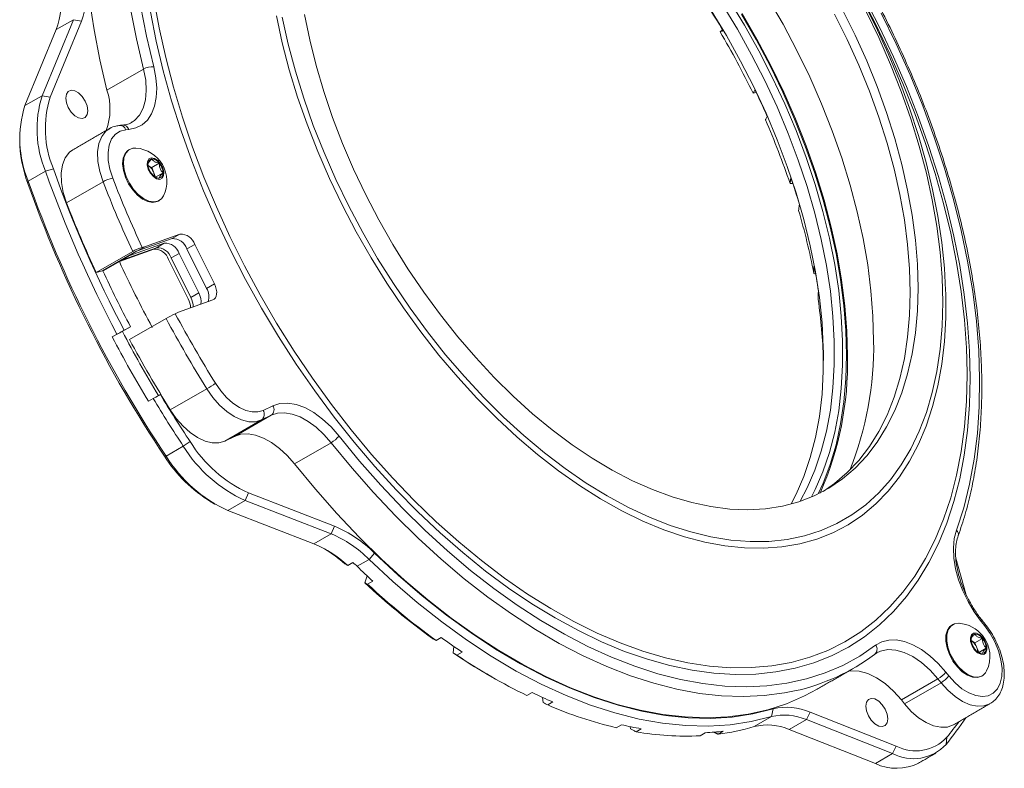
# Model space of a CAD drawing. Header units: millimetres. Extents: x 20 to 370, y 32 to 281.
# Tile 1 of 4: x 122 to 188, y 32 to 83. Entities that reach past the tile are written whole.
import ezdxf

# ---------------------------------------------------------------- set-up
doc = ezdxf.new("R2010")
doc.units = ezdxf.units.MM

msp = doc.modelspace()

# ---------------------------------------------------------------- linework, layer by layer
at = {"color": 7, "linetype": 'Continuous', "lineweight": 15}
for p, q in [((123.024299, 77.611619), (125.141002, 82.757266)), ((125.141002, 82.757266), (123.974276, 82.083729)), ((125.141002, 82.757266), (125.687901, 82.651062)), ((123.974276, 82.083729), (121.857573, 76.938082)), ((125.687901, 82.651062), (123.571199, 77.505415)), ((169.09626, 82.064836), (168.919986, 81.940527)), ((127.416146, 77.988869), (129.89102, 79.417583)), ((121.857573, 76.938082), (123.024299, 77.611619)), ((123.571199, 77.505415), (123.024299, 77.611619)), ((171.157443, 77.779346), (171.364714, 77.833588)), ((128.894132, 75.326473), (128.686006, 75.307864)), ((129.073871, 75.797207), (129.139143, 75.836972)), ((123.787898, 72.664022), (123.253208, 72.497471)), ((130.448182, 72.748702), (130.195263, 72.894709)), ((130.448182, 72.748702), (130.956415, 73.042098)), ((130.448182, 72.748702), (130.703337, 72.091066)), ((123.253208, 72.497471), (122.086481, 71.823935)), ((130.703337, 72.091066), (131.21157, 72.384462)), ((122.055487, 71.663922), (122.086481, 71.823935)), ((124.671408, 70.363262), (127.146281, 71.791976)), ((173.66061, 71.6691), (173.853765, 71.656902)), ((130.022001, 67.40569), (132.357483, 68.241375)), ((131.827153, 67.935222), (132.357483, 68.241375)), ((128.961341, 66.793384), (131.296823, 67.629069)), ((131.827153, 67.935222), (129.491671, 67.099537)), ((129.491671, 67.099537), (130.022001, 67.40569)), ((130.022001, 67.40569), (129.793308, 67.345523)), ((130.766493, 67.322916), (131.296823, 67.629069)), ((132.821675, 67.240391), (133.352005, 67.546544)), ((133.352005, 67.546544), (134.686995, 64.872156)), ((129.153889, 67.066211), (126.679015, 65.637497)), ((127.107814, 65.750311), (129.405911, 67.076974)), ((128.961341, 66.793384), (127.193574, 65.772874)), ((130.589716, 67.220865), (128.254234, 66.38518)), ((130.766493, 67.322916), (128.532721, 66.523625)), ((129.405911, 67.076974), (129.491671, 67.099537)), ((132.291345, 66.934238), (131.761015, 66.628085)), ((132.291345, 66.934238), (133.626335, 64.25985)), ((134.156665, 64.566003), (132.821675, 67.240391)), ((128.254234, 66.38518), (127.193574, 65.772874)), ((128.532721, 66.523625), (128.355945, 66.421574)), ((132.919228, 63.851646), (131.584238, 66.526034)), ((133.096005, 63.953697), (131.761015, 66.628085)), ((126.679015, 65.637497), (127.107814, 65.750311)), ((175.269121, 65.576292), (175.394637, 65.534641)), ((134.156665, 64.566003), (134.686995, 64.872156)), ((133.096005, 63.953697), (133.626335, 64.25985)), ((134.582467, 63.784062), (132.246985, 62.948378)), ((132.036642, 62.851449), (132.246985, 62.948378)), ((128.945287, 61.097472), (131.42016, 62.526186)), ((128.405907, 61.620173), (127.769272, 61.277757)), ((127.769272, 61.277757), (128.087471, 61.461448)), ((128.405907, 61.620173), (129.006948, 61.967146)), ((129.006948, 61.967146), (128.574032, 61.734301)), ((175.912678, 59.767205), (175.923564, 59.760921)), ((185.640688, 58.71137), (185.640434, 58.848581)), ((131.03002, 57.379637), (131.055485, 57.393334)), ((131.702358, 56.338266), (134.177232, 57.76698)), ((130.225261, 56.923093), (130.543459, 57.106785)), ((138.646785, 56.621802), (137.985345, 56.305995)), ((135.395357, 54.23408), (137.87023, 55.662794)), ((136.056797, 54.549887), (138.53167, 55.978601)), ((138.53167, 55.978601), (137.87023, 55.662794)), ((133.042467, 54.203462), (132.582636, 53.887584)), ((136.056797, 54.549887), (135.395357, 54.23408)), ((140.114908, 52.692178), (142.589782, 54.120892)), ((131.41591, 53.214047), (132.582636, 53.887584)), ((131.310055, 53.203362), (131.41591, 53.214047)), ((136.99855, 50.721191), (136.761597, 50.209129)), ((136.99855, 50.721191), (142.826798, 48.463229)), ((136.761597, 50.209129), (135.594871, 49.535593)), ((142.589846, 47.951167), (136.761597, 50.209129)), ((135.594871, 49.535593), (141.423119, 47.277631)), ((142.826798, 48.463229), (142.589846, 47.951167)), ((141.423119, 47.277631), (142.589846, 47.951167)), ((143.710224, 45.812697), (144.063777, 46.016799)), ((145.15947, 46.222128), (144.346297, 45.752693)), ((145.533469, 46.641974), (145.15947, 46.222128)), ((185.554104, 43.889122), (184.877646, 46.314592)), ((145.021, 45.108389), (144.862815, 44.637519)), ((145.058229, 44.540551), (145.411782, 44.744653)), ((186.81606, 41.750098), (186.607935, 42.009004)), ((150.049474, 40.929038), (149.695921, 40.724936)), ((185.921155, 40.724836), (186.174074, 40.578829)), ((186.174074, 40.578829), (186.682307, 40.872226)), ((150.891791, 40.331068), (150.849118, 39.886864)), ((186.429229, 39.921193), (186.174074, 40.578829)), ((186.429229, 39.921193), (186.937462, 40.21459)), ((151.102387, 39.742297), (151.45594, 39.946399)), ((179.533585, 39.893082), (179.3691, 39.784216)), ((186.894249, 38.548234), (186.965411, 38.669823)), ((181.198568, 36.703974), (183.673441, 38.132688)), ((183.881567, 37.873781), (183.673441, 38.132688)), ((184.203771, 38.588311), (184.411897, 38.329405)), ((181.406694, 36.445067), (183.881567, 37.873781)), ((156.197241, 37.209304), (155.843687, 37.005202)), ((156.909006, 36.87493), (156.937737, 36.542683)), ((181.198568, 36.703974), (181.406694, 36.445067)), ((157.250154, 36.36397), (157.603707, 36.568072)), ((172.511383, 36.096153), (172.399305, 35.57392)), ((171.232579, 34.900383), (172.399305, 35.57392)), ((174.771527, 35.371164), (173.604801, 34.697627)), ((175.010123, 35.882584), (174.771527, 35.371164)), ((180.605315, 33.070369), (174.771527, 35.371164)), ((175.010123, 35.882584), (180.843911, 33.581789)), ((162.241399, 35.029123), (161.887845, 34.825021)), ((162.826348, 34.900779), (162.862571, 34.751131)), ((163.232842, 34.55322), (163.586396, 34.757322)), ((173.604801, 34.697627), (179.438589, 32.396833)), ((167.917789, 34.483777), (167.564236, 34.279675)), ((168.788981, 34.389186), (169.142534, 34.593288)), ((184.272591, 34.177313), (184.22716, 33.699444)), ((180.843911, 33.581789), (180.605315, 33.070369)), ((179.438589, 32.396833), (180.605315, 33.070369))]:
    msp.add_line(p, q, dxfattribs=at)
at = {"color": 7, "linetype": 'Continuous', "lineweight": 15, "flags": 128}
for points in [[(134.349278, 108.706085), (134.07503, 108.543488), (132.986597, 107.807564), (131.96502, 106.965761), (131.013413, 106.020646), (130.134676, 104.975099), (129.331488, 103.832306), (128.606296, 102.595751), (127.961311, 101.269202), (127.398498, 99.856701), (126.919573, 98.362556), (126.525995, 96.791318), (126.218964, 95.147777), (125.999415, 93.436942), (125.868019, 91.664027), (125.825175, 89.834436), (125.871013, 87.953745), (126.005395, 86.027686), (126.22791, 84.062129), (126.537881, 82.063065), (126.934362, 80.036586), (127.416146, 77.988869)], [(129.89102, 79.417583), (129.409236, 81.4653), (129.012755, 83.491779), (128.702784, 85.490843), (128.480269, 87.4564), (128.345887, 89.382459), (128.300048, 91.26315), (128.342893, 93.092741), (128.474289, 94.865656), (128.693837, 96.576491), (129.000869, 98.220032), (129.394446, 99.79127), (129.873372, 101.285416), (130.436185, 102.697916), (131.08117, 104.024465), (131.806362, 105.26102), (132.60955, 106.403813), (133.488287, 107.449361), (133.559287, 107.526042)], [(130.59688, 84.17035), (130.950019, 82.196337), (131.389317, 80.198492), (131.913367, 78.183214), (132.52049, 76.156959), (133.208741, 74.126217), (133.975915, 72.097493), (134.819556, 70.077287), (135.73696, 68.07207), (136.72519, 66.088264), (137.781078, 64.132224), (138.901244, 62.210217), (140.082098, 60.328399), (141.319859, 58.492798), (142.610561, 56.709294), (143.95007, 54.983601), (145.334094, 53.321245), (146.758201, 51.727553), (148.217828, 50.207629), (149.708301, 48.766341), (151.224844, 47.408308), (152.762599, 46.137879), (154.316641, 44.959123), (155.881992, 43.875817), (157.453637, 42.89143), (159.026542, 42.009117), (160.595669, 41.231703), (162.15599, 40.561678), (163.702508, 40.001189), (165.230269, 39.552032), (166.734379, 39.215644), (168.21002, 38.993105), (169.652465, 38.885125), (171.057093, 38.892052), (172.419405, 39.013863), (173.735038, 39.250169), (174.999775, 39.600211), (176.209567, 40.062869), (177.360538, 40.636661), (178.449001, 41.319748), (179.47147, 42.109943), (180.424669, 43.004714), (181.305544, 44.001195), (182.111274, 45.096195), (182.839279, 46.286205), (183.487225, 47.567413), (184.053038, 48.935716), (184.534905, 50.38673), (184.931282, 51.915807), (185.2409, 53.518049), (185.462767, 55.188324), (185.596172, 56.921282), (185.640688, 58.71137), (185.640688, 58.71137)], [(169.532038, 84.103846), (170.571963, 82.394323), (171.548874, 80.647246), (172.458837, 78.869651), (173.298187, 77.068696), (174.063546, 75.251632), (174.751831, 73.425776), (175.36027, 71.59848), (175.886414, 69.777102), (176.328145, 67.968976), (176.683683, 66.181382), (176.951596, 64.42152), (177.130807, 62.696474), (177.220593, 61.013191), (177.220593, 59.37845), (177.130807, 57.798832), (176.951596, 56.280699), (176.683683, 54.830163), (176.328145, 53.453065), (175.886414, 52.15495), (175.36027, 50.941045), (175.111396, 50.451452)], [(179.31779, 61.026155), (179.27314, 62.692604), (179.139366, 64.404027), (178.916996, 66.153672), (178.606908, 67.934633), (178.210325, 69.73988), (177.728813, 71.562291), (177.164272, 73.394672), (176.51893, 75.229792), (175.795333, 77.060408), (174.996338, 78.879297), (174.125097, 80.679279), (173.18505, 82.453251), (172.179906, 84.194212)], [(185.640434, 58.848581), (185.596172, 60.552856), (185.462767, 62.439839), (185.2409, 64.366277), (184.931282, 66.325996), (184.534905, 68.312721), (184.053038, 70.320087), (183.487225, 72.341663), (182.839279, 74.370974), (182.111274, 76.40152), (181.305544, 78.426796), (180.424669, 80.440314), (179.47147, 82.435625), (178.449001, 84.406337)], [(178.565493, 84.09149), (179.470548, 82.287926), (180.304881, 80.462692), (181.065265, 78.622849), (181.748759, 76.775515), (182.352717, 74.927838), (182.874803, 73.086965), (183.312997, 71.260018), (183.665604, 69.454066), (183.93126, 67.676096), (184.108937, 65.932985), (184.191847, 64.436774)], [(178.702035, 84.226818), (179.71888, 82.249256), (180.666606, 80.247943), (181.542231, 78.229179), (182.343, 76.199313), (183.066394, 74.164733), (183.710136, 72.13184), (184.272201, 70.107031), (184.750821, 68.096675), (185.14449, 66.1071), (185.451968, 64.144564), (185.67229, 62.215243), (185.80476, 60.325206), (185.848963, 58.480401)], [(129.688117, 83.719148), (130.088445, 81.651832), (130.578795, 79.561895)], [(168.32151, 83.372037), (169.348251, 81.684187), (170.312776, 79.95926), (171.211202, 78.204202), (172.039911, 76.42608), (172.795567, 74.632053), (173.475125, 72.829346), (174.075851, 71.025217), (174.595324, 69.226931), (175.031454, 67.441729), (175.382485, 65.676799), (175.647002, 63.939248), (175.82394, 62.236073), (175.912588, 60.574132), (175.912588, 58.960116), (175.82394, 57.400526), (175.647002, 55.90164), (175.382485, 54.469494), (175.031454, 53.109855), (174.595324, 51.828198), (174.075851, 50.629683), (173.736822, 49.973908)], [(174.340897, 50.157015), (174.818313, 51.058297), (175.337787, 52.256812), (175.773917, 53.538469), (176.124947, 54.898108), (176.389464, 56.330254), (176.566402, 57.82914), (176.65505, 59.388731), (176.65505, 61.002746), (176.566402, 62.664688), (176.389464, 64.367863), (176.124947, 66.105413), (175.773917, 67.870343), (175.337787, 69.655545), (174.818313, 71.453831), (174.217587, 73.25796), (173.538029, 75.060668), (172.782374, 76.854694), (171.953665, 78.632817), (171.055238, 80.387875), (170.090713, 82.112801), (169.063972, 83.800651)], [(182.322994, 64.597941), (182.278877, 66.195831), (182.146711, 67.837956), (181.92705, 69.517428), (181.620816, 71.227202), (181.229293, 72.960108), (180.754123, 74.708875), (180.197299, 76.466171), (179.561158, 78.224623), (178.848366, 79.976857), (178.061914, 81.715523), (177.205101, 83.433328)], [(184.000807, 63.62936), (183.955985, 65.302203), (183.821698, 67.020193), (183.598475, 68.776551), (183.287197, 70.564345), (182.889093, 72.37652), (182.405733, 74.205923), (181.839026, 76.045335), (181.191207, 77.887497), (180.464834, 79.725137), (179.662773, 81.551005), (178.78819, 83.357894)], [(185.848963, 58.480401), (185.80476, 56.686632), (185.67229, 54.949543), (185.451968, 53.274599), (185.14449, 51.66707), (184.750821, 50.132015), (184.272201, 48.674263), (183.710136, 47.2984), (183.066394, 46.008756), (182.343, 44.809389), (181.542231, 43.704071), (180.666606, 42.696282), (179.71888, 41.789191), (178.702035, 40.985652), (177.61927, 40.288195), (176.473993, 39.699013), (175.269806, 39.21996), (174.010499, 38.852544), (172.700033, 38.59792), (171.342533, 38.45689), (169.942268, 38.429897), (168.503646, 38.517026), (167.031191, 38.718004), (165.529538, 39.032197), (164.003411, 39.458618), (162.457611, 39.995924), (160.897003, 40.642425), (159.326497, 41.396087), (157.751033, 42.254538), (156.17557, 43.215078), (154.605063, 44.274684), (153.044455, 45.430023), (151.498655, 46.677459), (149.972528, 48.013068), (148.470875, 49.432646), (146.998421, 50.931728), (145.559798, 52.505597), (144.159534, 54.149301), (142.802033, 55.857668), (141.491567, 57.625323), (140.23226, 59.446705), (139.028073, 61.316082), (137.882796, 63.227573), (136.800032, 65.175164), (135.783187, 67.152726), (134.835461, 69.154038), (133.959836, 71.172803), (133.159066, 73.202669), (132.435673, 75.237249), (131.79193, 77.270142), (131.229865, 79.294951), (130.751245, 81.305306), (130.357577, 83.294882)], [(184.191847, 64.436774), (184.197948, 64.231478), (184.197948, 62.578158), (184.108937, 60.979421), (183.93126, 59.441452), (183.665604, 57.970201), (183.312997, 56.571361), (182.874803, 55.250343), (182.352717, 54.012257), (181.748759, 52.861895), (181.065265, 51.803706), (180.304881, 50.841784), (179.470548, 49.97985), (178.565493, 49.221241), (177.593218, 48.568889), (176.557485, 48.02532), (175.462301, 47.592635), (174.311902, 47.27251), (173.11074, 47.066183), (171.863462, 46.974451), (170.574892, 46.99767), (169.250017, 47.135749), (167.893962, 47.388156), (166.511973, 47.753912), (165.109396, 48.231604), (163.691659, 48.819383), (162.264246, 49.514974), (160.83268, 50.315688), (159.402498, 51.218426), (157.979235, 52.219695), (156.568395, 53.315622), (155.175439, 54.501967), (153.805754, 55.774141), (152.46464, 57.127221), (151.157285, 58.555972), (149.888748, 60.054867), (148.663935, 61.618108), (147.487586, 63.239646), (146.364251, 64.913207), (145.298277, 66.632318), (144.293787, 68.390327), (143.354668, 70.180433), (142.484553, 71.99571), (141.686808, 73.829135), (140.96452, 75.673616), (140.320483, 77.522016), (139.757189, 79.367183), (139.276816, 81.201981), (138.881224, 83.019309)], [(139.285937, 82.919677), (139.684041, 81.107502), (140.167401, 79.278099), (140.734108, 77.438687), (141.381927, 75.596526), (142.1083, 73.758885), (142.910361, 71.933017), (143.784945, 70.126128), (144.728599, 68.345349), (145.7376, 66.597708), (146.807966, 64.890102), (147.935472, 63.22927), (149.115669, 61.621766), (150.343899, 60.073936), (151.615314, 58.591886), (152.924898, 57.181467), (154.267481, 55.848244), (155.637765, 54.597479), (157.030343, 53.434109), (158.439718, 52.362725), (159.860328, 51.387554), (161.286567, 50.512446), (162.712806, 49.740853), (164.133416, 49.075822), (165.542791, 48.519977), (166.935369, 48.075512), (168.305653, 47.74418), (169.648236, 47.527289), (170.95782, 47.425695), (172.229235, 47.4398), (173.457465, 47.569546), (174.637662, 47.814424), (175.765168, 48.173465), (176.835534, 48.645253), (177.844535, 49.227926), (178.78819, 49.919185), (179.662773, 50.716301), (180.464834, 51.616129), (181.191207, 52.615117), (181.839026, 53.709324), (182.405733, 54.894429), (182.889093, 56.165757), (183.287197, 57.51829), (183.598475, 58.94669), (183.821698, 60.445321), (183.955985, 62.008266), (184.000807, 63.62936)], [(140.788451, 83.115049), (141.137513, 81.392806), (141.571087, 79.651056), (142.087354, 77.897105), (142.68415, 76.138309), (143.35897, 74.382044), (144.108985, 72.635679), (144.931049, 70.906536), (145.821714, 69.20187), (146.777243, 67.52883), (147.79363, 65.894433), (148.866611, 64.305534), (149.991685, 62.768798), (151.164134, 61.290671), (152.37904, 59.877352), (153.631307, 58.53477), (154.915684, 57.268555), (156.226781, 56.084018), (157.559102, 54.986128), (158.907056, 53.97949), (160.264991, 53.068326), (161.627211, 52.256457), (162.988003, 51.54729), (164.341657, 50.943798), (165.682498, 50.448512), (167.0049, 50.063511), (168.303318, 49.790408), (169.572306, 49.63035), (170.806539, 49.584007), (172.000843, 49.651575), (173.150208, 49.83277), (174.249812, 50.126831), (175.295044, 50.532525), (176.281519, 51.048151), (177.205101, 51.671546), (178.061914, 52.400096), (178.848366, 53.230743), (179.561158, 54.160006), (180.197299, 55.183985), (180.754123, 56.298385), (181.229293, 57.498534), (181.620816, 58.779396), (181.92705, 60.1356), (182.146711, 61.561457), (182.278877, 63.050986), (182.322994, 64.597941)], [(175.571045, 50.6628), (175.895301, 51.372115), (176.375309, 52.634626), (176.770652, 53.977779), (177.079771, 55.396272), (177.301446, 56.884509), (177.434802, 58.436615), (177.479312, 60.046465), (177.434802, 61.707706), (177.301446, 63.413782), (177.079771, 65.157959), (176.770652, 66.933354), (176.375309, 68.73296), (175.895301, 70.549676), (175.332524, 72.376331), (174.689198, 74.205716), (173.967863, 76.030612), (173.171365, 77.843816), (172.302847, 79.638173), (171.365737, 81.406602), (170.363734, 83.142122)], [(177.550023, 60.005645), (177.505373, 61.672094), (177.371599, 63.383517), (177.149229, 65.133162), (176.839141, 66.914122), (176.442558, 68.71937), (175.961046, 70.541781), (175.396505, 72.374162), (174.751163, 74.209282), (174.027566, 76.039898), (173.228571, 77.858787), (172.35733, 79.658769), (171.417283, 81.432741), (170.412139, 83.173702)], [(177.550023, 60.005645), (177.505373, 61.672094), (177.371599, 63.383517), (177.149229, 65.133162), (176.839141, 66.914122), (176.442558, 68.71937), (175.961046, 70.541781), (175.396505, 72.374162), (174.751163, 74.209282), (174.027566, 76.039898), (173.228571, 77.858787), (172.35733, 79.658769), (171.417283, 81.432741), (170.412139, 83.173702)], [(181.792664, 64.291787), (181.748547, 65.889678), (181.616381, 67.531803), (181.39672, 69.211275), (181.090486, 70.921049), (180.698963, 72.653955), (180.223793, 74.402722), (179.666969, 76.160018), (179.030828, 77.91847), (178.318036, 79.670704), (177.531584, 81.40937), (176.674771, 83.127175)], [(184.923271, 48.189497), (185.413621, 49.713288), (185.813949, 51.318395), (186.122951, 52.999598), (186.339622, 54.751423), (186.463258, 56.56817), (186.493455, 58.443926), (186.430115, 60.372589), (186.273445, 62.34788), (186.023954, 64.363372), (185.682454, 66.412506), (185.250057, 68.488613), (184.72817, 70.584937), (184.118491, 72.694656), (183.423004, 74.810904), (182.643973, 76.926795), (181.783932, 79.035442), (180.845681, 81.129983), (179.832273, 83.203603)], [(130.578795, 79.561895), (130.725234, 78.830191), (130.784395, 78.13064), (130.754892, 77.479645), (130.637417, 76.892467), (130.434723, 76.382873), (130.151563, 75.962811), (129.794576, 75.642129), (129.37213, 75.428346), (128.894132, 75.326473)], [(129.139143, 75.836972), (129.266883, 75.927971), (129.608179, 76.287541), (129.861717, 76.757139), (130.019975, 77.322839), (130.078262, 77.967864), (130.034847, 78.673084), (129.89102, 79.417583)], [(124.62297, 77.453953), (124.667746, 77.721341), (124.796673, 77.904782), (124.994201, 77.982148), (125.236505, 77.944109), (125.494359, 77.795253), (125.736663, 77.553534), (125.934191, 77.248107), (126.063118, 76.91581), (126.107894, 76.596724), (126.063118, 76.329336), (125.934191, 76.145896), (125.736663, 76.068529), (125.494359, 76.106568), (125.236505, 76.255424), (124.994201, 76.497144), (124.796673, 76.802571), (124.667746, 77.134867), (124.62297, 77.453953)], [(127.146281, 71.791976), (126.923169, 72.489404), (126.80041, 73.168236), (126.782722, 73.802386), (126.870784, 74.367483), (127.061213, 74.841812), (127.34669, 75.207143), (127.56268, 75.370115)], [(128.686006, 75.307864), (128.302912, 75.212012), (127.980737, 75.000781), (127.731859, 74.682287), (127.565844, 74.26877), (127.489072, 73.776121), (127.504492, 73.223272), (127.611513, 72.631469), (127.806021, 72.023456)], [(129.377584, 74.06501), (129.160999, 74.0537), (128.892647, 73.941132), (128.690332, 73.721782), (128.566764, 73.409431), (128.529709, 73.023706), (128.581495, 72.588844), (128.718868, 72.132167)], [(125.109819, 73.954398), (124.871817, 73.778429), (124.586339, 73.413098), (124.395911, 72.938769), (124.307848, 72.373672), (124.325536, 71.739522), (124.448295, 71.060689), (124.671408, 70.363262)], [(128.888169, 73.941721), (128.837122, 73.909078), (128.634806, 73.689728), (128.511239, 73.377377), (128.474184, 72.991652), (128.52597, 72.556789), (128.663342, 72.100113)], [(130.211232, 72.635242), (130.356801, 72.359528), (130.554811, 72.132459), (130.775117, 71.988606), (130.984178, 71.949867), (131.150168, 72.022141), (131.247816, 72.194425), (131.262255, 72.440489), (131.191288, 72.722874), (131.045719, 72.998589), (130.847709, 73.225657), (130.627404, 73.369511), (130.418342, 73.40825), (130.252352, 73.335976), (130.154705, 73.163692), (130.140265, 72.917627), (130.211232, 72.635242)], [(128.663342, 72.100113), (128.87767, 71.650318), (129.155486, 71.235665), (129.479335, 70.882211), (129.828866, 70.612162), (130.182119, 70.442488), (130.516896, 70.38385), (130.812164, 70.439931), (130.888006, 70.477526)], [(128.718868, 72.132167), (128.933196, 71.682372), (129.211012, 71.26772), (129.53486, 70.914265), (129.884392, 70.644216), (130.237644, 70.474542), (130.572422, 70.415904), (130.867689, 70.471985), (131.104893, 70.639263), (131.239519, 70.839695)], [(134.686995, 64.872156), (134.763251, 64.694462), (134.815458, 64.516041), (134.841611, 64.343748), (134.840703, 64.184205), (134.812771, 64.043543), (134.758888, 63.927168), (134.681123, 63.839552), (134.582467, 63.784062)], [(175.89283, 50.828074), (176.674771, 51.365393), (177.531584, 52.093942), (178.318036, 52.92459), (179.030828, 53.853852), (179.666969, 54.877831), (180.223793, 55.992232), (180.698963, 57.192381), (181.090486, 58.473243), (181.39672, 59.829447), (181.616381, 61.255304), (181.748547, 62.744833), (181.792664, 64.291787)], [(137.985345, 56.305995), (137.634386, 56.201496), (137.240809, 56.200668), (136.817817, 56.303539), (136.379599, 56.506657), (135.940857, 56.80321), (135.516309, 57.183248), (135.120197, 57.634023), (134.765808, 58.140413)], [(137.87023, 55.662794), (137.46766, 55.542928), (137.016204, 55.541978), (136.531007, 55.659977), (136.028346, 55.892966), (135.525083, 56.233129), (135.038101, 56.669056), (134.583736, 57.186121), (134.177232, 57.76698)], [(138.646785, 56.621802), (139.122039, 56.773841), (139.649837, 56.803119), (140.21682, 56.708894), (140.808639, 56.493551), (141.410314, 56.16254), (142.006618, 55.72424), (142.582457, 55.189742), (143.123259, 54.572576)], [(135.395357, 54.23408), (134.992786, 54.114214), (134.54133, 54.113264), (134.056133, 54.231263), (133.553472, 54.464252), (133.050209, 54.804415), (132.563227, 55.240341), (132.108863, 55.757407), (131.702358, 56.338266)], [(138.53167, 55.978601), (138.962508, 56.116432), (139.440979, 56.142973), (139.954973, 56.057554), (140.491482, 55.862337), (141.036925, 55.562262), (141.5775, 55.164924), (142.099523, 54.680379), (142.589782, 54.120892)], [(136.056797, 54.549887), (136.487634, 54.687717), (136.966105, 54.714259), (137.480099, 54.62884), (138.016608, 54.433623), (138.562052, 54.133547), (139.102626, 53.736209), (139.624649, 53.251665), (140.114908, 52.692178)], [(173.969459, 37.31143), (173.291693, 37.176501), (171.912982, 36.996133), (170.489428, 36.931618), (169.025428, 36.983153), (167.525507, 37.150581), (165.994296, 37.433383), (164.436527, 37.830687), (162.857012, 38.341264), (161.260631, 38.963538), (159.652315, 39.695585), (158.037034, 40.535145), (156.419777, 41.479624), (154.80554, 42.526104), (153.19931, 43.671352), (151.60605, 44.911829), (150.030682, 46.243705), (148.478072, 47.662864), (146.953016, 49.164922), (145.460228, 50.745238), (144.004317, 52.398931), (142.589782, 54.120892)], [(143.123259, 54.572576), (144.520606, 52.871538), (145.958827, 51.237939), (147.433477, 49.676824), (148.940002, 48.193017), (150.473747, 46.791102), (152.029973, 45.47541), (153.603874, 44.250004), (155.190587, 43.118672), (156.78521, 42.084908), (158.382816, 41.151905), (159.978471, 40.322546), (161.567245, 39.599393), (163.144229, 38.984681), (164.704551, 38.480308), (166.243392, 38.087832), (167.755998, 37.808466), (169.237695, 37.643072), (170.683905, 37.592163), (172.090162, 37.655895), (173.452121, 37.834071), (174.765574, 38.126141), (176.026464, 38.531202), (177.230895, 39.048003), (178.375146, 39.674949), (179.455683, 40.4101)], [(140.114908, 52.692178), (141.529443, 50.970217), (142.985354, 49.316524), (144.478143, 47.736208), (146.003198, 46.23415), (147.555808, 44.814991), (149.131176, 43.483115), (150.724436, 42.242637), (152.330666, 41.097389), (153.944903, 40.05091), (155.56216, 39.106431), (157.177442, 38.266871), (158.785757, 37.534823), (160.382138, 36.91255), (161.961653, 36.401973), (163.519422, 36.004669), (165.050633, 35.721867), (166.550555, 35.554439), (168.014554, 35.502904), (169.438108, 35.567419), (170.816819, 35.747787), (172.146428, 36.043449), (173.422827, 36.453493), (174.642073, 36.976651), (175.495934, 37.430264)], [(186.607935, 42.009004), (186.129936, 42.662762), (185.707491, 43.36429), (185.350503, 44.097141), (185.067343, 44.844133), (184.864649, 45.587752), (184.747174, 46.310564), (184.717671, 46.995623), (184.776833, 47.626867), (184.923271, 48.189497)], [(172.399305, 35.57392), (171.024025, 35.235336), (169.594719, 35.020967), (168.116099, 34.931518), (166.593041, 34.967286), (165.030568, 35.128152), (163.433831, 35.413585), (161.808096, 35.822645), (160.158724, 36.353983), (158.491153, 37.005846), (156.810883, 37.776085), (155.123453, 38.66216), (153.434428, 39.661149), (151.749378, 40.769759), (150.073858, 41.984334), (148.413395, 43.300868), (146.773463, 44.71502), (145.15947, 46.222128)], [(145.533469, 46.641974), (147.131943, 45.149358), (148.756107, 43.748803), (150.400604, 42.444928), (152.060013, 41.242032), (153.72886, 40.144082), (155.401645, 39.154698), (157.072849, 38.277143), (158.736963, 37.51431), (160.3885, 36.868715), (162.022013, 36.342487), (163.632116, 35.93736), (165.213499, 35.654671), (166.760949, 35.495352), (168.269362, 35.459929), (169.733764, 35.548517), (171.149327, 35.760825), (172.511383, 36.096153)], [(186.643952, 42.118325), (186.646562, 42.114345), (186.648671, 42.089721), (186.635629, 42.054152), (186.607935, 42.009004)], [(184.61406, 41.771849), (184.487516, 41.677404), (184.310268, 41.425212), (184.214937, 41.085967), (184.207513, 40.680983), (184.288462, 40.235709), (184.452699, 39.778122), (184.689903, 39.336974), (184.98517, 38.939985), (185.319947, 38.612097), (185.6732, 38.373914), (186.022732, 38.240402), (186.34658, 38.21995), (186.613898, 38.307653)], [(185.103476, 41.895138), (185.094292, 41.895763), (184.791069, 41.858751), (184.543041, 41.709459), (184.365793, 41.457267), (184.270462, 41.118021), (184.263038, 40.713038), (184.343988, 40.267763), (184.508224, 39.810176), (184.745428, 39.369029), (185.040695, 38.972039), (185.375473, 38.644151), (185.728726, 38.405969), (186.078257, 38.272457), (186.402105, 38.252004), (186.679921, 38.345897), (186.894249, 38.548234), (186.894249, 38.548234)], [(184.411897, 38.329405), (184.841186, 37.856971), (185.300173, 37.46842), (185.771219, 37.178684), (186.236222, 36.998897), (186.677313, 36.935969), (187.077541, 36.992317), (187.421524, 37.165776), (187.696045, 37.449681), (187.890553, 37.83312), (187.997574, 38.301359), (188.012995, 38.836404), (187.936222, 39.417692), (187.770207, 40.022886), (187.52133, 40.628728), (187.199154, 41.211936), (186.81606, 41.750098)], [(186.852184, 41.859287), (186.854688, 41.855438), (186.856797, 41.830814), (186.843754, 41.795245), (186.81606, 41.750098)], [(179.455683, 40.4101), (179.867813, 40.642213), (180.337254, 40.763074), (180.852998, 40.76985), (181.402956, 40.662382), (181.974232, 40.44319), (182.553433, 40.117412), (183.12698, 39.692687), (183.681426, 39.178972), (184.203771, 38.588311)], [(186.91718, 39.899595), (186.988147, 40.100044), (186.973707, 40.36278), (186.87606, 40.647806), (186.71007, 40.911727), (186.501008, 41.114366), (186.280703, 41.224871), (186.082693, 41.22642), (185.937123, 41.118776), (185.866157, 40.918328), (185.880596, 40.655592), (185.978244, 40.370566), (186.144234, 40.106644), (186.353295, 39.904006), (186.573601, 39.7935), (186.771611, 39.791952), (186.91718, 39.899595)], [(183.673441, 38.132688), (183.13844, 38.730415), (182.568451, 39.238059), (181.980378, 39.640563), (181.391663, 39.925991), (180.819765, 40.085877), (180.281644, 40.115481), (179.793261, 40.013923), (179.533585, 39.893082)], [(177.639471, 38.667701), (177.806771, 38.686767), (178.344891, 38.657163), (178.916789, 38.497277), (179.505504, 38.211849), (180.093577, 37.809344), (180.663566, 37.301701), (181.198568, 36.703974)], [(187.239237, 36.475287), (187.180166, 36.44121), (186.783692, 36.301672), (186.335344, 36.28248), (185.850392, 36.384286), (185.34535, 36.603625), (184.837415, 36.933026), (184.343885, 37.361273), (183.881567, 37.873781)], [(178.78757, 36.285363), (178.832346, 36.552752), (178.961274, 36.736192), (179.158802, 36.813559), (179.401105, 36.77552), (179.65896, 36.626664), (179.901264, 36.384944), (180.098792, 36.079517), (180.227719, 35.747221), (180.272495, 35.428135), (180.227719, 35.160746), (180.098792, 34.977306), (179.901264, 34.89994), (179.65896, 34.937979), (179.401105, 35.086835), (179.158802, 35.328554), (178.961274, 35.633981), (178.832346, 35.966278), (178.78757, 36.285363)], [(181.406694, 36.445067), (181.869012, 35.932558), (182.362541, 35.504312), (182.870476, 35.174911), (183.375519, 34.955572), (183.860471, 34.853765), (184.308818, 34.872958), (184.705292, 35.012496), (184.735393, 35.029344)]]:
    msp.add_lwpolyline(points, dxfattribs=at)
at = {"color": 7, "linetype": 'Continuous', "lineweight": 15}
for centre, radius, start, end in [((119.942536, 84.775421), 6.12553, 339.7080434, 7.50228665), ((118.519815, 84.100525), 5.815377, 339.7080434, 7.50228665), ((122.715754, 54.47875), 53.964281, 30.67238236, 32.79402851), ((121.22596, 53.613445), 55.472008, 25.82611149, 30.70749759), ((130.463613, 78.399755), 1.167835, 84.33980181, 119.36052686), ((123.766556, 54.991037), 52.795527, 23.69855546, 25.85140198), ((130.137249, 75.367796), 7.458472, 162.49180805, 202.63386256), ((130.304791, 75.381263), 7.060686, 162.49180805, 202.63386256), ((123.496921, 76.707542), 4.123363, 339.29914832, 18.10431679), ((128.970523, 74.694259), 7.458472, 162.49180805, 202.63386256), ((128.289628, 75.187559), 0.414233, 16.88359741, 90.21425845), ((128.497782, 75.206188), 0.4142, 16.88212547, 90.23980882), ((124.446911, 55.053684), 51.942854, 18.65559282, 23.75576692), ((130.373203, 74.74116), 8.868697, 180.78148633, 200.3025511), ((129.213853, 71.820397), 2.250577, 334.16661546, 85.82800801), ((130.504197, 73.02468), 0.317376, 100.54677783, 189.25187918), ((130.406699, 72.679147), 0.658727, 33.43491464, 86.57046189), ((201.4254, 100.148758), 82.358924, 199.49465815, 207.80263863), ((131.297489, 73.024662), 1.107715, 182.63928736, 219.77207238), ((129.702173, 72.102298), 0.92899, 2.09648151, 57.89814195), ((130.105031, 72.333454), 1.107715, 2.63928736, 39.77207238), ((201.523919, 100.206661), 83.030738, 199.49484618, 207.81621589), ((128.097223, 70.137601), 1.908205, 98.77793168, 119.89046485), ((203.343162, 101.352181), 81.031067, 201.21964498, 204.81402823), ((130.995821, 72.67897), 0.658727, 213.43491464, 266.57046189), ((130.898323, 72.333436), 0.317376, 280.54677783, 9.25187918), ((128.885295, 56.932708), 47.317734, 16.34547317, 18.66143663), ((201.236746, 99.808719), 84.034526, 199.56763982, 213.68301233), ((201.908237, 100.196394), 84.714279, 199.56763982, 213.68301233), ((203.455786, 101.420586), 81.859605, 201.21964498, 204.81402823), ((200.980912, 99.991872), 81.859605, 201.21964498, 204.81402823), ((131.486279, 57.237895), 44.569789, 10.782792, 16.43129059), ((132.397659, 67.239726), 1.002454, 17.82233214, 92.29688617), ((130.719527, 64.353598), 3.132012, 107.2011005, 119.99223512), ((131.336999, 66.62742), 1.002454, 17.82233214, 92.29688617), ((131.867329, 66.933573), 1.002454, 17.82233214, 92.29688617), ((130.629892, 66.219216), 1.002454, 17.82233214, 92.29688617), ((130.806669, 66.321267), 1.002454, 17.82233214, 92.29688617), ((203.63314, 101.228537), 83.042392, 204.80840043, 208.24613991), ((137.078813, 58.885612), 38.88849, 8.12702422, 10.76663507), ((202.526107, 100.602658), 83.052812, 204.80080551, 207.72265456), ((132.581419, 63.669989), 1.19991, 351.50262159, 29.44498743), ((133.248985, 64.012549), 1.063106, 341.01015704, 31.37259189), ((131.70924, 63.213538), 1.367937, 1.33070128, 27.80568766), ((131.908815, 63.323763), 1.343963, 359.33818732, 27.95083642), ((140.794491, 58.766471), 35.132443, 1.63226889, 8.25237056), ((135.982566, 54.625757), 9.123175, 115.62737387, 120.00593586), ((206.602293, 102.902286), 84.641041, 208.24121531, 211.92735498), ((206.748241, 102.986541), 85.506491, 208.24121531, 211.92735498), ((202.746511, 100.676322), 83.917811, 207.7144109, 211.11721621), ((204.108438, 101.462403), 86.269775, 207.76214804, 211.08301194), ((204.273367, 101.557827), 85.506491, 208.24121531, 211.92735498), ((157.138613, 60.584735), 22.183569, 337.95128244, 1.14017541), ((155.721017, 59.53461), 21.834087, 336.15014903, 1.23615849), ((155.721017, 59.53461), 21.834087, 336.15014903, 1.23615849), ((145.748822, 59.675816), 30.174856, 0.00620047, 1.56924262), ((130.027161, 64.958549), 8.303117, 299.98814766, 304.79954216), ((203.977434, 101.373985), 85.187017, 211.09404144, 213.62321725), ((204.093265, 101.440872), 85.878317, 211.08058085, 213.62319527), ((137.588223, 56.045167), 0.475118, 306.40950069, 33.29668737), ((138.249663, 56.360974), 0.475118, 306.40950069, 33.29668737), ((140.721466, 58.938981), 9.021761, 211.6614915, 245.62798719), ((141.596888, 55.834465), 1.980447, 300.08923431, 320.41859186), ((140.694255, 58.889893), 9.530029, 211.6614915, 245.62798719), ((139.659339, 58.552968), 9.916089, 212.64875919, 238.31399431), ((139.527529, 58.216357), 9.530029, 211.6614915, 245.62798719), ((139.631075, 40.791988), 8.31027, 44.74450335, 67.3841303), ((184.697829, 47.913948), 0.356022, 343.94808496, 50.71148308), ((139.555931, 40.668343), 7.889497, 44.74450335, 67.3841303), ((138.530064, 40.243073), 7.606232, 47.07491236, 67.64442974), ((137.413083, 39.221632), 9.053358, 47.6250855, 58.48956281), ((137.194427, 38.385354), 10.267761, 45.85022404, 48.00843511), ((184.352717, 86.971863), 57.441567, 225.85539884, 227.31848222), ((179.636342, 82.235731), 51.213511, 227.23513236, 233.87385917), ((180.175527, 82.49764), 51.710398, 227.22548834, 233.8835032), ((184.939745, 39.650524), 2.250577, 38.7945716, 85.82800801), ((176.797235, 77.715643), 45.482931, 233.97887533, 236.14034299), ((186.230088, 40.854808), 0.317376, 100.54677783, 189.25187918), ((187.023381, 40.85479), 1.107715, 182.63928736, 219.77207238), ((185.425436, 39.930908), 0.931673, 2.18382367, 57.8107998), ((186.132591, 40.509274), 0.658727, 33.43491464, 86.57046189), ((185.830923, 40.163582), 1.107715, 2.63928736, 39.77207238), ((184.939745, 39.650524), 2.250577, 334.16661546, 38.7945716), ((179.109963, 40.138996), 0.439341, 306.14500345, 38.10261626), ((186.721713, 40.509098), 0.658727, 213.43491464, 266.57046189), ((186.624215, 40.163564), 0.317376, 280.54677783, 9.25187918), ((173.810516, 74.091284), 41.196701, 236.12657071, 239.95710132), ((173.015437, 72.225847), 39.183706, 235.99682539, 244.00855114), ((170.966255, 51.001098), 14.015215, 282.37338987, 306.83779228), ((182.716886, 39.78254), 1.907095, 300.10440753, 321.22945401), ((182.925012, 39.523634), 1.907095, 300.10440753, 321.22945401), ((170.694581, 67.144416), 33.260845, 244.15945606, 246.82242549), ((168.316264, 61.954761), 27.88095, 246.61511295, 256.66956074), ((173.450706, 32.361849), 3.850631, 66.11030233, 104.11919384), ((173.291067, 32.028694), 3.655662, 66.11030233, 104.11919384), ((169.032476, 46.27578), 19.724163, 320.38612259, 326.89202831), ((167.5212, 57.692349), 23.270112, 256.8858423, 260.26493299), ((166.877169, 49.623902), 15.354205, 277.15268475, 286.4789095), ((172.124341, 31.355158), 3.655662, 66.11030233, 104.11919384), ((169.472793, 46.440717), 19.220434, 320.35418431, 324.3268527), ((166.623979, 53.820425), 19.563358, 260.01785747, 272.75481877), ((167.03963, 51.20833), 16.747592, 273.00567807, 277.213358), ((182.167504, 36.129244), 2.870788, 242.54475792, 317.16194087), ((182.003476, 35.761343), 3.032523, 242.54475792, 317.16194087), ((180.865373, 35.42658), 3.348893, 244.78306938, 296.48132499)]:
    msp.add_arc(centre, radius, start, end, dxfattribs=at)
for points, knots in [([(185.040007, 47.815606), (185.126279, 48.062584), (185.375722, 48.776676), (185.729117, 50.012165), (186.073924, 51.540721), (186.338597, 53.133046), (186.523792, 54.783515), (186.628709, 56.487822), (186.653242, 58.241101), (186.597395, 60.0385), (186.461433, 61.875048), (186.245826, 63.745718), (185.951257, 65.645408), (185.578612, 67.568953), (185.128982, 69.511131), (184.603656, 71.466678), (184.004117, 73.430296), (183.332043, 75.396665), (182.5893, 77.360459), (181.777939, 79.316358), (180.900188, 81.259062), (179.958451, 83.183304), (178.955298, 85.083865), (177.893462, 86.955587), (176.77583, 88.793385), (175.605436, 90.592263), (174.385452, 92.347328), (173.119179, 94.053807), (171.810031, 95.707045), (170.461546, 97.302577), (169.077322, 98.835906), (167.661187, 100.303387), (166.216538, 101.698972), (164.723057, 103.049647), (163.701529, 103.887459), (163.17766, 104.317113)], [0, 0, 0, 0, 0.016211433, 0.046872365, 0.077550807, 0.108248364, 0.138958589, 0.169676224, 0.200397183, 0.231117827, 0.261836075, 0.292550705, 0.323261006, 0.353966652, 0.3846676, 0.415364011, 0.446056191, 0.476744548, 0.507429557, 0.538111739, 0.568791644, 0.599469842, 0.630146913, 0.660823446, 0.691500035, 0.722177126, 0.752855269, 0.783535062, 0.814217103, 0.844901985, 0.87559029, 0.906282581, 0.936979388, 0.967681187, 1, 1, 1, 1]), ([(168.919986, 81.940527), (168.924136, 81.941848), (168.994256, 81.964161), (169.064372, 81.986471), (169.130338, 82.007462)], [0, 0, 0, 0, 0.059186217, 1, 1, 1, 1]), ([(171.278727, 78.011926), (171.243298, 77.943983), (171.202871, 77.866457), (171.16244, 77.788929), (171.157443, 77.779346)], [0, 0, 0, 0, 0.876388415, 1, 1, 1, 1]), ([(171.988697, 75.978282), (171.996366, 75.992989), (172.036797, 76.070517), (172.077223, 76.148043), (172.109981, 76.210863)], [0, 0, 0, 0, 0.189695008, 1, 1, 1, 1]), ([(128.287923, 75.601775), (128.198657, 75.588939), (127.961731, 75.55487), (127.709388, 75.474676), (127.576205, 75.372984), (127.56029, 75.360832)], [0, 0, 0, 0, 0.347382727, 0.922014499, 1, 1, 1, 1]), ([(129.122574, 75.834671), (129.107373, 75.822422), (128.993869, 75.730957), (128.786619, 75.662345), (128.57362, 75.631586), (128.496048, 75.620385)], [0, 0, 0, 0, 0.089512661, 0.668410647, 1, 1, 1, 1]), ([(130.446105, 73.336694), (130.37931, 73.267249), (130.265017, 73.148423), (130.19718, 73.032438), (130.192863, 72.991709), (130.19095, 72.973654)], [0, 0, 0, 0, 0.439111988, 0.751363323, 1, 1, 1, 1]), ([(130.446105, 73.336694), (130.488891, 73.277048), (130.562102, 73.174986), (130.766836, 73.083374), (130.898188, 73.054776), (130.956415, 73.042098)], [0, 0, 0, 0, 0.439111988, 0.751363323, 1, 1, 1, 1]), ([(131.21157, 72.384462), (131.183077, 72.414618), (131.103174, 72.499184), (130.997313, 72.681266), (130.959155, 72.886918), (130.95702, 73.007866), (130.956415, 73.042098)], [0, 0, 0, 0, 0.183947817, 0.515843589, 0.862969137, 1, 1, 1, 1]), ([(130.956415, 72.021422), (130.847269, 72.042842), (130.723105, 72.067209), (130.646991, 72.124882), (130.637785, 72.131858)], [0, 0, 0, 0, 0.87904219, 1, 1, 1, 1]), ([(130.956415, 72.021422), (130.962674, 72.05592), (130.973384, 72.11495), (131.087261, 72.257513), (131.17339, 72.345471), (131.21157, 72.384462)], [0, 0, 0, 0, 0.4391119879, 0.7513633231, 1, 1, 1, 1]), ([(174.235822, 69.845143), (174.240628, 69.880623), (174.258874, 70.01533), (174.277115, 70.150036), (174.290552, 70.249261)], [0, 0, 0, 0, 0.2633919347, 1, 1, 1, 1]), ([(175.282718, 66.150342), (175.278195, 65.959323), (175.273664, 65.767973), (175.269129, 65.576622), (175.269121, 65.576292)], [0, 0, 0, 0, 0.998272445, 1, 1, 1, 1]), ([(175.563153, 63.809156), (175.563343, 63.817165), (175.567878, 64.008515), (175.572408, 64.199865), (175.57675, 64.383206)], [0, 0, 0, 0, 0.04185315, 1, 1, 1, 1]), ([(128.574032, 61.734301), (128.53713, 61.713607), (128.374943, 61.622657), (128.212756, 61.531706), (128.087471, 61.461448)], [0, 0, 0, 0, 0.227523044, 1, 1, 1, 1]), ([(175.912361, 60.502155), (175.912413, 60.383432), (175.912521, 60.138448), (175.912624, 59.893465), (175.912678, 59.767205)], [0, 0, 0, 0, 0.484619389, 1, 1, 1, 1]), ([(130.543459, 57.106785), (130.668745, 57.177043), (130.830932, 57.267994), (130.993119, 57.358944), (131.03002, 57.379637)], [0, 0, 0, 0, 0.772480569, 1, 1, 1, 1]), ([(186.64408, 42.118167), (186.566763, 42.217119), (186.340871, 42.506222), (185.997176, 43.024536), (185.638245, 43.673899), (185.340042, 44.344195), (185.10895, 45.01775), (184.950053, 45.677788), (184.865416, 46.308058), (184.856231, 46.890659), (184.912882, 47.4034), (184.998929, 47.682409), (185.040007, 47.815606)], [0, 0, 0, 0, 0.055504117, 0.162163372, 0.268961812, 0.375725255, 0.482285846, 0.588510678, 0.694279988, 0.799521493, 0.904293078, 1, 1, 1, 1]), ([(143.710224, 45.812697), (143.702245, 45.816664), (143.637125, 45.849036), (143.572001, 45.881403), (143.514857, 45.909805)], [0, 0, 0, 0, 0.122530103, 1, 1, 1, 1]), ([(144.862815, 44.637519), (144.88113, 44.628431), (144.946268, 44.596108), (145.011406, 44.563785), (145.058229, 44.540551)], [0, 0, 0, 0, 0.281174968, 1, 1, 1, 1]), ([(187.242203, 36.487422), (187.33916, 36.551014), (187.555372, 36.692824), (187.810127, 37.018386), (188.012925, 37.426772), (188.136336, 37.904108), (188.17879, 38.439978), (188.136468, 39.021238), (188.010609, 39.627989), (187.806553, 40.240815), (187.530446, 40.840614), (187.210252, 41.388441), (186.96527, 41.710585), (186.852206, 41.859261)], [0, 0, 0, 0, 0.070854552, 0.158005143, 0.24658187, 0.338401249, 0.433408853, 0.530213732, 0.627343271, 0.724204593, 0.820799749, 0.917295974, 1, 1, 1, 1]), ([(149.695921, 40.724936), (149.669523, 40.740004), (149.5851, 40.788193), (149.500677, 40.836382), (149.442652, 40.869504)], [0, 0, 0, 0, 0.312682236, 1, 1, 1, 1]), ([(186.171997, 41.166822), (186.143503, 41.137882), (186.0636, 41.056726), (185.957739, 40.930431), (185.919581, 40.84738), (185.917446, 40.813399), (185.916841, 40.803782)], [0, 0, 0, 0, 0.183947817, 0.515843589, 0.862969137, 1, 1, 1, 1]), ([(186.682307, 40.872226), (186.578985, 40.896926), (186.40219, 40.939189), (186.243496, 41.05738), (186.193957, 41.133208), (186.171997, 41.166822)], [0, 0, 0, 0, 0.439111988, 0.751363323, 1, 1, 1, 1]), ([(186.682307, 40.872226), (186.688566, 40.760608), (186.699275, 40.569619), (186.813153, 40.348733), (186.899282, 40.25579), (186.937462, 40.21459)], [0, 0, 0, 0, 0.4391119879, 0.7513633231, 1, 1, 1, 1]), ([(186.937462, 40.21459), (186.908969, 40.18565), (186.829065, 40.104494), (186.723204, 39.978199), (186.685047, 39.895148), (186.682911, 39.861167), (186.682307, 39.85155)], [0, 0, 0, 0, 0.183947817, 0.515843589, 0.862969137, 1, 1, 1, 1]), ([(150.849118, 39.886864), (150.889798, 39.863644), (150.974221, 39.815455), (151.058644, 39.767266), (151.102387, 39.742297)], [0, 0, 0, 0, 0.481857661, 1, 1, 1, 1]), ([(186.363138, 39.962278), (186.410193, 39.937431), (186.503657, 39.888079), (186.623032, 39.86367), (186.682307, 39.85155)], [0, 0, 0, 0, 0.503459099, 1, 1, 1, 1]), ([(156.937737, 36.542683), (157.009314, 36.501739), (157.113452, 36.442167), (157.217591, 36.382597), (157.250154, 36.36397)], [0, 0, 0, 0, 0.687317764, 1, 1, 1, 1]), ([(162.862571, 34.751131), (162.919474, 34.720716), (163.042898, 34.654746), (163.166322, 34.588776), (163.232842, 34.55322)], [0, 0, 0, 0, 0.461038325, 1, 1, 1, 1])]:
    msp.add_open_spline(points, degree=3, knots=knots, dxfattribs=at)
for points in [[(127.584692, 75.383112), (125.109819, 73.954398)], [(128.496048, 75.620385), (128.287923, 75.601775)], [(121.50533, 74.946762), (121.50533, 74.620199)], [(128.943694, 73.973776), (128.888169, 73.941721)], [(173.715339, 72.073218), (173.66061, 71.6691)], [(130.888006, 70.477526), (130.943532, 70.50958)], [(134.450776, 50.114977), (134.733573, 49.951669)], [(186.852206, 41.859261), (186.64408, 42.118167)], [(184.669586, 41.803903), (184.61406, 41.771849)], [(175.495934, 37.430264), (177.970808, 38.858978)], [(153.185459, 38.429327), (153.468256, 38.266019)], [(186.613898, 38.307653), (186.669423, 38.339708)], [(184.735393, 35.029344), (187.210267, 36.458059)], [(168.483091, 34.534324), (168.788981, 34.389186)], [(182.358665, 32.429054), (183.525391, 33.102591)]]:
    msp.add_open_spline(points, degree=1, dxfattribs=at)

doc.saveas('drawing.dxf')
